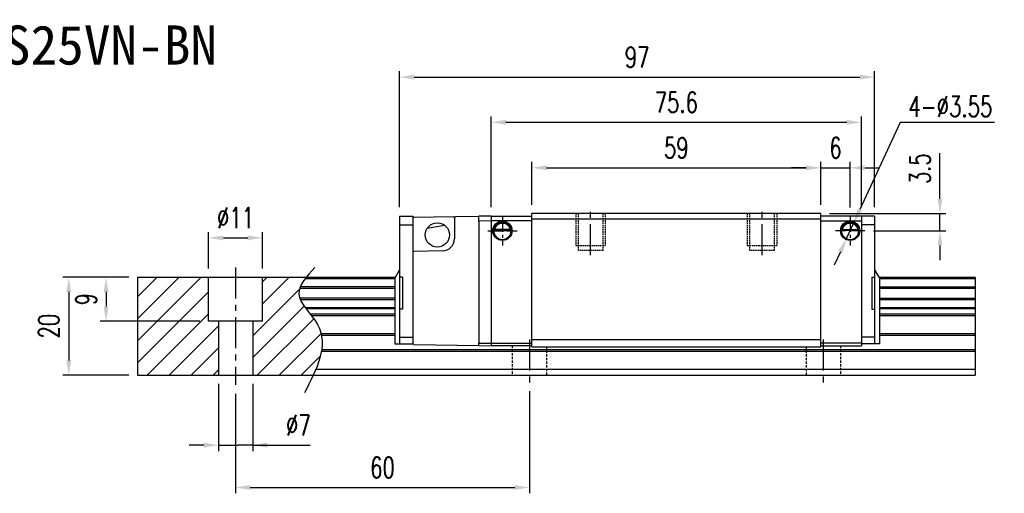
# Model space of a CAD drawing. Header units: millimetres. Extents: x 343 to 663, y 189 to 458.
# Tile 3 of 3: x 462 to 663, y 189 to 286. Entities that reach past the tile are written whole.
import ezdxf
from ezdxf.enums import TextEntityAlignment as Align

# ---------------------------------------------------------------- set-up
doc = ezdxf.new("R2010")
doc.units = ezdxf.units.MM
doc.header["$PDSIZE"] = -1
doc.linetypes.add('CENTER', pattern=[10.16, 6.35, -1.27, 1.27, -1.27])
doc.linetypes.add('DASHED', pattern=[0.75, 0.5, -0.25])
for name, color, linetype in [('2', 7, 'Continuous'), ('CHA', 7, 'Continuous'), ('CL', 1, 'CENTER'), ('DIM', 4, 'Continuous'), ('HID', 2, 'DASHED'), ('OUT', 3, 'Continuous'), ('中心線', 1, 'CENTER')]:
    doc.layers.add(name, color=color, linetype=linetype)
doc.styles.add('DIM-7', font='SIMPLEX.shx', dxfattribs={"width": 0.7, "bigfont": 'chineset.shx'})
doc.styles.add('T', font='kaiu.ttf')
doc.dimstyles.new('CNS', dxfattribs={"dimtxt": 3.5, "dimasz": 2.5, "dimexe": 1, "dimexo": 1.5, "dimgap": 0.09, "dimtad": 0, "dimdsep": 46, "dimtxsty": 'DIM-7', "dimcen": 0.09, "dimclrd": 1, "dimclre": 1, "dimclrt": 4, "dimadec": 0, "dimazin": 0, "dimtfac": 1, "dimtix": 1, "dimtmove": 2, "dimatfit": 3, "dimfxl": 1, "dimtvp": 0.971429, "dimtolj": 1, "dimarcsym": 0})
doc.dimstyles.new('CNSx1 (指線專用)', dxfattribs={"dimscale": 0.8, "dimtxt": 3.5, "dimasz": 2.5, "dimexe": 1, "dimexo": 1.5, "dimgap": 1, "dimtad": 1, "dimtih": 1, "dimtoh": 1, "dimdsep": 46, "dimtxsty": 'DIM-7', "dimcen": 0.09, "dimclrd": 256, "dimclre": 256, "dimclrt": 4, "dimadec": 0, "dimazin": 0, "dimtfac": 1, "dimtix": 1, "dimtmove": 1, "dimatfit": 3, "dimfxl": 1, "dimtvp": 0.971429, "dimtolj": 1, "dimarcsym": 0})

# ---------------------------------------------------------------- blocks, each defined once
blk = doc.blocks.new('*D133')
at = {"layer": 'DEFPOINTS', "color": 0}
for p in [(486.26, 232.92), (479.81, 223.92), (500.76, 223.92)]:
    blk.add_point(p, dxfattribs=at)
at = {"layer": 'DIM', "color": 7, "lineweight": -2}
for p, q in [((484.46, 232.92), (478.61, 232.92)), ((479.81, 229.92), (479.81, 226.92)), ((498.96, 223.92), (478.61, 223.92))]:
    blk.add_line(p, q, dxfattribs=at)
at = {"layer": 'DIM', "color": 7}
for points in [[(479.31, 229.92), (480.31, 229.92), (479.81, 232.92)], [(479.31, 226.92), (480.31, 226.92), (479.81, 223.92)]]:
    blk.add_solid(points, dxfattribs=at)
at = {"layer": 'DIM', "color": 7, "insert": (475.73, 228.42), "char_height": 4.2, "attachment_point": 5, "rotation": 90, "style": 'DIM-7'}
blk.add_mtext('\\A1;9', dxfattribs=at)
blk = doc.blocks.new('*D134')
at = {"layer": 'DEFPOINTS', "color": 0}
for p in [(511.76, 240.97), (500.76, 232.92), (511.76, 232.92)]:
    blk.add_point(p, dxfattribs=at)
at = {"layer": 'DIM', "color": 7, "lineweight": -2}
for p, q in [((500.76, 234.72), (500.76, 242.17)), ((511.76, 234.72), (511.76, 242.17)), ((503.76, 240.97), (508.76, 240.97))]:
    blk.add_line(p, q, dxfattribs=at)
at = {"layer": 'DIM', "color": 7}
for points in [[(503.76, 241.47), (503.76, 240.47), (500.76, 240.97)], [(508.76, 241.47), (508.76, 240.47), (511.76, 240.97)]]:
    blk.add_solid(points, dxfattribs=at)
at = {"layer": 'DIM', "color": 7, "insert": (506.26, 245.05), "char_height": 4.2, "attachment_point": 5, "style": 'DIM-7'}
blk.add_mtext('\\A1;%%C11', dxfattribs=at)
blk = doc.blocks.new('*D135')
at = {"layer": 'DEFPOINTS', "color": 0}
for p in [(502.76, 212.92), (509.76, 212.92), (502.76, 198.6)]:
    blk.add_point(p, dxfattribs=at)
at = {"layer": 'DIM', "color": 7, "lineweight": -2}
for p, q in [((502.76, 211.12), (502.76, 197.4)), ((509.76, 211.12), (509.76, 197.4)), ((499.76, 198.6), (496.76, 198.6)), ((502.76, 198.6), (505.76, 198.6)), ((505.76, 198.6), (506.76, 198.6)), ((509.76, 198.6), (506.76, 198.6)), ((509.76, 198.6), (521.5, 198.6)), ((512.76, 198.6), (515.76, 198.6))]:
    blk.add_line(p, q, dxfattribs=at)
at = {"layer": 'DIM', "color": 7}
for points in [[(499.76, 199.1), (499.76, 198.1), (502.76, 198.6)], [(512.76, 199.1), (512.76, 198.1), (509.76, 198.6)]]:
    blk.add_solid(points, dxfattribs=at)
at = {"layer": 'DIM', "color": 7, "insert": (519.08, 202.68), "char_height": 4.2, "attachment_point": 5, "style": 'DIM-7'}
blk.add_mtext('\\A1;%%C7', dxfattribs=at)
blk = doc.blocks.new('*D136')
at = {"layer": 'DEFPOINTS', "color": 0}
for p in [(566.26, 211.42), (506.26, 210.92), (566.26, 189.95)]:
    blk.add_point(p, dxfattribs=at)
at = {"layer": 'DIM', "color": 7, "lineweight": -2}
for p, q in [((506.26, 209.12), (506.26, 188.75)), ((566.26, 209.62), (566.26, 188.75)), ((509.26, 189.95), (563.26, 189.95))]:
    blk.add_line(p, q, dxfattribs=at)
at = {"layer": 'DIM', "color": 7}
for points in [[(509.26, 190.45), (509.26, 189.45), (506.26, 189.95)], [(563.26, 190.45), (563.26, 189.45), (566.26, 189.95)]]:
    blk.add_solid(points, dxfattribs=at)
at = {"layer": 'DIM', "color": 7, "insert": (536.26, 194.03), "char_height": 4.2, "attachment_point": 5, "style": 'DIM-7'}
blk.add_mtext('\\A1;60', dxfattribs=at)
blk = doc.blocks.new('*D138')
at = {"layer": 'DEFPOINTS', "color": 0}
for p in [(625.76, 255.29), (566.76, 245.92), (625.76, 245.92)]:
    blk.add_point(p, dxfattribs=at)
at = {"layer": 'DIM', "color": 7, "lineweight": -2}
for p, q in [((566.76, 247.72), (566.76, 256.49)), ((625.76, 247.72), (625.76, 256.49)), ((569.76, 255.29), (622.76, 255.29))]:
    blk.add_line(p, q, dxfattribs=at)
at = {"layer": 'DIM', "color": 7}
for points in [[(569.76, 255.79), (569.76, 254.79), (566.76, 255.29)], [(622.76, 255.79), (622.76, 254.79), (625.76, 255.29)]]:
    blk.add_solid(points, dxfattribs=at)
at = {"layer": 'DIM', "color": 7, "insert": (596.26, 259.37), "char_height": 4.2, "attachment_point": 5, "style": 'DIM-7'}
blk.add_mtext('\\A1;59', dxfattribs=at)
blk = doc.blocks.new('*D139')
at = {"layer": 'DEFPOINTS', "color": 0}
for p in [(636.76, 273.83), (539.76, 245.42), (636.76, 245.42)]:
    blk.add_point(p, dxfattribs=at)
at = {"layer": 'DIM', "color": 7, "lineweight": -2}
for p, q in [((539.76, 247.22), (539.76, 275.03)), ((542.76, 273.83), (633.76, 273.83)), ((636.76, 247.22), (636.76, 275.03))]:
    blk.add_line(p, q, dxfattribs=at)
at = {"layer": 'DIM', "color": 7}
for points in [[(542.76, 274.33), (542.76, 273.33), (539.76, 273.83)], [(633.76, 274.33), (633.76, 273.33), (636.76, 273.83)]]:
    blk.add_solid(points, dxfattribs=at)
at = {"layer": 'DIM', "color": 7, "insert": (588.26, 277.91), "char_height": 4.2, "attachment_point": 5, "style": 'DIM-7'}
blk.add_mtext('\\A1;97', dxfattribs=at)
blk = doc.blocks.new('*D140')
at = {"layer": 'DEFPOINTS', "color": 0}
for p in [(631.76, 255.29), (625.76, 245.92), (631.76, 245.4)]:
    blk.add_point(p, dxfattribs=at)
at = {"layer": 'DIM', "color": 7, "lineweight": -2}
for p, q in [((625.76, 247.72), (625.76, 256.49)), ((631.76, 247.2), (631.76, 256.49)), ((622.76, 255.29), (619.76, 255.29)), ((625.76, 255.29), (631.76, 255.29)), ((634.76, 255.29), (637.76, 255.29))]:
    blk.add_line(p, q, dxfattribs=at)
at = {"layer": 'DIM', "color": 7}
for points in [[(622.76, 255.79), (622.76, 254.79), (625.76, 255.29)], [(634.76, 255.79), (634.76, 254.79), (631.76, 255.29)]]:
    blk.add_solid(points, dxfattribs=at)
at = {"layer": 'DIM', "color": 7, "insert": (628.76, 259.37), "char_height": 4.2, "attachment_point": 5, "style": 'DIM-7'}
blk.add_mtext('\\A1;6', dxfattribs=at)
blk = doc.blocks.new('*D141')
at = {"layer": 'DEFPOINTS', "color": 0}
for p in [(625.76, 245.92), (634.74, 242.42), (650.11, 242.42)]:
    blk.add_point(p, dxfattribs=at)
at = {"layer": 'DIM', "color": 7, "lineweight": -2}
for p, q in [((650.11, 248.92), (650.11, 258.3)), ((627.56, 245.92), (651.31, 245.92)), ((650.11, 242.42), (650.11, 245.92)), ((636.54, 242.42), (651.31, 242.42)), ((650.11, 239.42), (650.11, 236.42))]:
    blk.add_line(p, q, dxfattribs=at)
at = {"layer": 'DIM', "color": 7}
for points in [[(649.61, 248.92), (650.61, 248.92), (650.11, 245.92)], [(649.61, 239.42), (650.61, 239.42), (650.11, 242.42)]]:
    blk.add_solid(points, dxfattribs=at)
at = {"layer": 'DIM', "color": 7, "insert": (646.03, 255.11), "char_height": 4.2, "attachment_point": 5, "rotation": 90, "style": 'DIM-7'}
blk.add_mtext('\\A1;3.5', dxfattribs=at)
blk = doc.blocks.new('*D142')
at = {"layer": 'DEFPOINTS', "color": 0}
for p in [(632.51, 244.03), (631.02, 240.81)]:
    blk.add_point(p, dxfattribs=at)
at = {"layer": 'DIM', "color": 0, "lineweight": -2}
for p, q in [((642, 264.53), (633.77, 246.75)), ((661.26, 264.53), (642, 264.53)), ((631.02, 240.81), (632.51, 244.03)), ((629.76, 238.09), (628.5, 235.36))]:
    blk.add_line(p, q, dxfattribs=at)
at = {"layer": 'DIM', "color": 0}
for points in [[(633.31, 246.96), (634.22, 246.54), (632.51, 244.03)], [(629.3, 238.3), (630.21, 237.88), (631.02, 240.81)]]:
    blk.add_solid(points, dxfattribs=at)
at = {"layer": 'DIM', "color": 0, "insert": (652.23, 267.83), "char_height": 4.2, "attachment_point": 5, "style": 'DIM-7'}
blk.add_mtext('\\A1;4-∅3.55', dxfattribs=at)
blk = doc.blocks.new('*D143')
at = {"layer": 'DEFPOINTS', "color": 0}
for p in [(486.26, 232.92), (472.21, 212.92), (486.26, 212.92)]:
    blk.add_point(p, dxfattribs=at)
at = {"layer": 'DIM', "color": 7, "lineweight": -2}
for p, q in [((484.46, 232.92), (471.01, 232.92)), ((472.21, 229.92), (472.21, 215.92)), ((484.46, 212.92), (471.01, 212.92))]:
    blk.add_line(p, q, dxfattribs=at)
at = {"layer": 'DIM', "color": 7}
for points in [[(471.71, 229.92), (472.71, 229.92), (472.21, 232.92)], [(471.71, 215.92), (472.71, 215.92), (472.21, 212.92)]]:
    blk.add_solid(points, dxfattribs=at)
at = {"layer": 'DIM', "color": 7, "insert": (468.13, 222.92), "char_height": 4.2, "attachment_point": 5, "rotation": 90, "style": 'DIM-7'}
blk.add_mtext('\\A1;20', dxfattribs=at)
blk = doc.blocks.new('*D151')
at = {"layer": 'DEFPOINTS', "color": 0}
for p in [(634.06, 264.6), (558.46, 245.42), (634.06, 245.42)]:
    blk.add_point(p, dxfattribs=at)
at = {"layer": 'DIM', "color": 7, "lineweight": -2}
for p, q in [((558.46, 247.22), (558.46, 265.8)), ((634.06, 247.22), (634.06, 265.8)), ((561.46, 264.6), (631.06, 264.6))]:
    blk.add_line(p, q, dxfattribs=at)
at = {"layer": 'DIM', "color": 7}
for points in [[(561.46, 265.1), (561.46, 264.1), (558.46, 264.6)], [(631.06, 265.1), (631.06, 264.1), (634.06, 264.6)]]:
    blk.add_solid(points, dxfattribs=at)
at = {"layer": 'DIM', "color": 7, "insert": (596.26, 268.68), "char_height": 4.2, "attachment_point": 5, "style": 'DIM-7'}
blk.add_mtext('\\A1;75.6', dxfattribs=at)

msp = doc.modelspace()

# ---------------------------------------------------------------- hatches: boundary and pattern name
at = {"layer": 'DIM'}
h = msp.add_hatch(dxfattribs=at)
h.set_pattern_fill('ANSI31', color=0)
h.set_pattern_definition([(45, (122.0058, 116.0965), (-2.245064, 2.245064), [])])
h.paths.add_polyline_path([(500.763, 232.92), (486.263, 232.92), (486.263, 212.92), (502.763, 212.92), (502.763, 223.92), (500.763, 223.92)])
edge = h.paths.add_edge_path()
edge.add_spline(control_points=[(522.138, 212.92), (523.789, 216.532), (525.426, 222.497), (517.906, 228.563), (519.787, 231.786), (520.705, 232.92)], knot_values=[2.2927229, 2.2927229, 2.2927229, 2.2927229, 12.943349, 20.3172467, 24.2982631, 24.2982631, 24.2982631, 24.2982631], degree=3, periodic=0)
edge.add_line((520.705, 232.92), (511.763, 232.92))
edge.add_line((511.763, 232.92), (511.763, 223.92))
edge.add_line((511.763, 223.92), (509.763, 223.92))
edge.add_line((509.763, 223.92), (509.763, 212.92))
edge.add_line((509.763, 212.92), (522.138, 212.92))

# ---------------------------------------------------------------- linework, layer by layer
at = {"layer": '2', "color": 0, "linetype": 'Continuous'}
for p, q in [((558.463, 245.42), (558.463, 218.92)), ((636.763, 245.42), (625.763, 245.42)), ((625.763, 244.42), (634.063, 244.42)), ((558.988, 242.47), (562.537, 242.47)), ((562.395, 242.603), (559.131, 242.603)), ((562.318, 242.67), (559.208, 242.67)), ((633.537, 242.47), (629.988, 242.47)), ((630.131, 242.603), (633.395, 242.603)), ((630.208, 242.67), (633.318, 242.67)), ((558.463, 219.42), (566.763, 219.42)), ((634.063, 219.42), (625.763, 219.42)), ((566.763, 218.92), (558.463, 218.92)), ((625.763, 218.92), (634.063, 218.92))]:
    msp.add_line(p, q, dxfattribs=at)
for centre, start, end in [((560.763, 242.42), 90, 270), ((560.763, 242.42), 270, 90), ((631.763, 242.42), 90, 270), ((631.763, 242.42), 270, 90)]:
    msp.add_arc(centre, 1.775, start, end, dxfattribs=at)
at = {"layer": '2', "color": 0, "linetype": 'Continuous', "extrusion": (0, 0, -1)}
for centre, radius, start, end in [((-560.763, 242.42), 1.575, 9.1332, 90), ((-560.763, 242.42), 1.975, 90, 270), ((-560.763, 242.42), 1.575, 90, 170.8668), ((-631.763, 242.42), 1.975, 270, 90), ((-631.763, 242.42), 1.575, 9.1332, 90), ((-631.763, 242.42), 1.975, 90, 270), ((-631.763, 242.42), 1.575, 90, 170.8668)]:
    msp.add_arc(centre, radius, start, end, dxfattribs=at)
at = {"layer": '2', "color": 0, "linetype": 'Continuous'}
for points, knots in [([(559.131, 242.603), (559.147, 242.679), (559.169, 242.769), (559.232, 242.958), (559.275, 243.06), (559.38, 243.256), (559.444, 243.352), (559.615, 243.564), (559.734, 243.674), (559.993, 243.855), (560.138, 243.927), (560.44, 244.025), (560.602, 244.051), (560.763, 244.051)], [0, 0, 0, 0, 0.1376864, 0.1376864, 0.275472, 0.275472, 0.4123557, 0.4123557, 0.6064308, 0.6064308, 0.8046387, 0.8046387, 1, 1, 1, 1]), ([(560.763, 244.051), (560.914, 244.051), (561.067, 244.028), (561.384, 243.932), (561.549, 243.848), (561.82, 243.649), (561.933, 243.539), (562.105, 243.319), (562.172, 243.213), (562.278, 242.999), (562.319, 242.888), (562.368, 242.722), (562.383, 242.659), (562.395, 242.603)], [0, 0, 0, 0, 0.1837975, 0.1837975, 0.4104893, 0.4104893, 0.6000274, 0.6000274, 0.749109, 0.749109, 0.8991923, 0.8991923, 1, 1, 1, 1]), ([(631.763, 244.051), (631.612, 244.051), (631.459, 244.028), (631.142, 243.932), (630.976, 243.848), (630.706, 243.649), (630.592, 243.539), (630.42, 243.319), (630.354, 243.213), (630.247, 242.999), (630.206, 242.888), (630.158, 242.722), (630.143, 242.659), (630.131, 242.603)], [0, 0, 0, 0, 0.1837975, 0.1837975, 0.4104893, 0.4104893, 0.6000274, 0.6000274, 0.749109, 0.749109, 0.8991923, 0.8991923, 1, 1, 1, 1]), ([(633.395, 242.603), (633.379, 242.679), (633.357, 242.769), (633.293, 242.958), (633.251, 243.06), (633.145, 243.256), (633.082, 243.352), (632.91, 243.564), (632.791, 243.674), (632.532, 243.855), (632.387, 243.927), (632.085, 244.025), (631.923, 244.051), (631.763, 244.051)], [0, 0, 0, 0, 0.1376864, 0.1376864, 0.275472, 0.275472, 0.4123557, 0.4123557, 0.6064308, 0.6064308, 0.8046387, 0.8046387, 1, 1, 1, 1])]:
    msp.add_open_spline(points, degree=3, knots=knots, dxfattribs=at)
at = {"layer": '2', "color": 0, "linetype": 'DASHED'}
msp.add_open_spline([(558.988, 242.47), (558.988, 242.453), (558.988, 242.437), (558.988, 242.42)], degree=3, dxfattribs=at)
msp.add_open_spline([(558.988, 242.47), (558.988, 242.453), (558.988, 242.437), (558.988, 242.42)], degree=3, dxfattribs=at)
at = {"layer": '2', "color": 0, "linetype": 'Continuous'}
for points in [[(559.131, 242.603), (559.157, 242.626), (559.182, 242.648), (559.208, 242.67)], [(562.318, 242.67), (562.343, 242.648), (562.369, 242.626), (562.395, 242.603)], [(630.208, 242.67), (630.182, 242.648), (630.157, 242.626), (630.131, 242.603)]]:
    msp.add_open_spline(points, degree=3, dxfattribs=at)
at = {"layer": 'CL', "color": 0, "ltscale": 0.5}
for p, q in [((560.763, 245.395), (560.763, 239.445)), ((631.763, 245.395), (631.763, 239.445)), ((557.788, 242.42), (563.738, 242.42)), ((634.738, 242.42), (628.788, 242.42))]:
    msp.add_line(p, q, dxfattribs=at)
at = {"layer": 'HID', "color": 0, "ltscale": 0.6}
for p, q in [((575.763, 245.92), (575.763, 239.42)), ((576.263, 238.42), (576.263, 245.92)), ((581.263, 245.92), (581.263, 238.42)), ((581.763, 245.92), (581.763, 239.42)), ((610.763, 245.92), (610.763, 239.42)), ((611.263, 238.42), (611.263, 245.92)), ((616.263, 245.92), (616.263, 238.42)), ((616.763, 245.92), (616.763, 239.42)), ((575.763, 239.42), (581.763, 239.42)), ((610.763, 239.42), (616.763, 239.42)), ((581.263, 238.42), (576.263, 238.42)), ((616.263, 238.42), (611.263, 238.42))]:
    msp.add_line(p, q, dxfattribs=at)
at = {"layer": 'HID', "color": 0}
for p, q in [((562.763, 218.92), (562.763, 212.92)), ((569.763, 218.72), (569.763, 212.92)), ((622.763, 218.72), (622.763, 212.92)), ((629.763, 218.92), (629.763, 212.92))]:
    msp.add_line(p, q, dxfattribs=at)
at = {"layer": 'OUT', "color": 0, "linetype": 'Continuous'}
for p, q in [((539.763, 245.42), (542.463, 245.42)), ((542.463, 245.42), (542.463, 219.32)), ((558.463, 245.42), (566.763, 245.42)), ((566.763, 244.42), (558.463, 244.42))]:
    msp.add_line(p, q, dxfattribs=at)
at = {"layer": 'OUT', "color": 0}
for p, q in [((539.763, 245.42), (539.763, 219.32)), ((555.963, 245.37), (551.159, 245.286)), ((558.463, 245.42), (555.963, 245.377)), ((555.963, 245.312), (555.963, 245.377)), ((555.963, 244.458), (555.963, 245.312)), ((566.763, 218.72), (566.763, 245.92)), ((625.763, 245.92), (566.763, 245.92)), ((625.763, 218.72), (625.763, 245.92)), ((634.063, 245.42), (634.063, 218.92)), ((636.763, 245.42), (636.763, 219.32)), ((539.763, 243.646), (542.463, 243.646)), ((550.766, 245.279), (542.659, 245.138)), ((545.417, 242.963), (548.909, 243.579)), ((550.766, 245.279), (551.159, 245.286)), ((550.963, 245.086), (550.963, 244.282)), ((550.963, 244.282), (550.963, 240.801)), ((555.963, 244.317), (555.963, 244.458)), ((558.463, 244.42), (555.963, 244.402)), ((555.963, 244.317), (555.963, 219.524)), ((566.763, 244.87), (625.763, 244.87)), ((636.763, 243.646), (634.063, 243.646)), ((548.506, 238.301), (542.659, 238.199)), ((539.763, 234.42), (538.763, 232.767)), ((636.763, 234.42), (637.763, 232.767)), ((486.263, 232.92), (538.855, 232.92)), ((486.263, 232.92), (486.263, 212.92)), ((500.763, 223.92), (500.763, 232.92)), ((511.763, 223.92), (511.763, 232.92)), ((520.502, 232.664), (538.763, 232.664)), ((538.763, 232.767), (538.763, 219.32)), ((540.363, 232.92), (539.763, 232.92)), ((540.363, 232.92), (540.363, 226.42)), ((636.163, 232.92), (636.163, 226.42)), ((636.163, 232.92), (636.763, 232.92)), ((637.67, 232.92), (657.263, 232.92)), ((637.763, 232.767), (637.763, 219.32)), ((637.763, 232.664), (657.263, 232.664)), ((657.263, 232.92), (657.263, 212.92)), ((519.347, 230.66), (538.763, 230.66)), ((538.763, 230.954), (519.457, 230.954)), ((637.763, 230.954), (657.263, 230.954)), ((637.763, 230.66), (657.263, 230.66)), ((538.763, 228.679), (519.343, 228.679)), ((519.455, 228.385), (538.763, 228.385)), ((637.763, 228.679), (657.263, 228.679)), ((637.763, 228.385), (657.263, 228.385)), ((520.464, 226.704), (538.763, 226.704)), ((520.586, 226.54), (538.763, 226.54)), ((521.441, 225.446), (538.763, 225.446)), ((540.363, 226.42), (539.763, 226.42)), ((636.163, 226.42), (636.763, 226.42)), ((637.763, 226.704), (657.263, 226.704)), ((637.763, 226.54), (657.263, 226.54)), ((637.763, 225.446), (657.263, 225.446)), ((511.763, 223.92), (500.763, 223.92)), ((502.763, 223.92), (502.763, 212.92)), ((509.763, 223.92), (509.763, 212.92)), ((521.72, 225.093), (538.763, 225.093)), ((637.763, 225.093), (657.263, 225.093)), ((523.711, 221.427), (538.763, 221.427)), ((637.763, 221.427), (657.263, 221.427)), ((523.789, 221.073), (538.763, 221.073)), ((538.763, 219.32), (542.463, 219.32)), ((539.763, 220.695), (542.463, 220.695)), ((542.659, 219.202), (555.963, 218.97)), ((555.963, 219.382), (555.963, 219.524)), ((555.963, 219.438), (558.463, 219.42)), ((555.963, 219.029), (555.963, 219.382)), ((566.763, 220.22), (625.763, 220.22)), ((636.763, 220.695), (634.063, 220.695)), ((637.763, 219.32), (634.063, 219.32)), ((637.763, 221.073), (657.263, 221.073)), ((523.782, 217.813), (657.263, 217.813)), ((523.837, 218.166), (657.263, 218.166)), ((555.963, 218.964), (555.963, 219.029)), ((555.963, 218.964), (558.463, 218.92)), ((566.763, 218.72), (625.763, 218.72)), ((522.66, 214.12), (657.263, 214.12)), ((486.263, 212.92), (657.263, 212.92))]:
    msp.add_line(p, q, dxfattribs=at)
msp.add_circle((547.463, 241.57), 2.475, dxfattribs=at)
for centre, radius, start, end in [((542.663, 244.938), 0.2, 91, 180), ((548.463, 240.801), 2.5, 271, 0), ((542.663, 237.999), 0.2, 91, 180)]:
    msp.add_arc(centre, radius, start, end, dxfattribs=at)
at = {"layer": 'OUT', "color": 0, "extrusion": (0, 0, -1)}
msp.add_arc((-551.163, 245.086), 0.2, 360, 89, dxfattribs=at)
at = {"layer": 'OUT', "color": 0, "linetype": 'Continuous', "extrusion": (0, 0, -1)}
msp.add_arc((-560.763, 242.42), 1.975, 270, 90, dxfattribs=at)
at = {"layer": 'OUT', "color": 0, "extrusion": (0, -1e-16, -1)}
msp.add_arc((-542.663, 219.402), 0.2, 271, 0, dxfattribs=at)
at = {"layer": 'OUT', "color": 0}
for points in [[(633.395, 242.603), (633.369, 242.626), (633.343, 242.648), (633.318, 242.67)], [(633.537, 242.47), (633.537, 242.453), (633.538, 242.437), (633.538, 242.42)]]:
    msp.add_open_spline(points, degree=3, dxfattribs=at)
msp.add_open_spline([(522.462, 234.882), (520.781, 233.091), (517.123, 229.195), (526.648, 221.511), (522.833, 214.125), (520.32, 209.261)], degree=3, knots=[0, 0, 0, 0, 6.2737393, 13.647637, 27.8750855, 27.8750855, 27.8750855, 27.8750855], dxfattribs=at)
at = {"layer": '中心線', "color": 0}
for p, q in [((578.763, 237.42), (578.763, 246.92)), ((613.763, 237.42), (613.763, 246.92)), ((506.263, 234.92), (506.263, 210.92)), ((566.263, 220.22), (566.263, 211.42)), ((626.263, 220.22), (626.263, 211.42))]:
    msp.add_line(p, q, dxfattribs=at)

# ---------------------------------------------------------------- texts
at = {"layer": 'CHA', "color": 0, "style": 'T'}
msp.add_text('TRS25VN-BN', height=8, dxfattribs=at).set_placement((475.272, 280.396), align=Align.MIDDLE)

# ---------------------------------------------------------------- dimensions: what is measured, and where the dimension line sits
at = {"layer": 'DIM', "color": 0}
for base, p1, p2, picture, middle in [((636.763, 273.828), (539.763, 245.42), (636.763, 245.42), '*D139', (588.263, 277.908)), ((634.063, 264.599), (558.463, 245.42), (634.063, 245.42), '*D151', (596.263, 268.679)), ((566.263, 189.951), (506.263, 210.92), (566.263, 211.42), '*D136', (536.263, 194.031))]:
    dim = msp.add_linear_dim(base=base, p1=p1, p2=p2, dimstyle='CNS', override={"dimscale": 1.2, "dimclrd": 7, "dimclre": 7, "dimclrt": 7}, dxfattribs=at)
    dim.commit()
    dim.dimension.update_dxf_attribs({"geometry": picture, "text_midpoint": middle})
dim = msp.add_diameter_dim_2p(p1=(631.017, 240.809), p2=(632.508, 244.031), text='4-<>', dimstyle='CNSx1 (指線專用)', override={"dimscale": 1.2, "dimclrd": 0, "dimclre": 0, "dimclrt": 0}, dxfattribs=at)
dim.commit()
dim.dimension.update_dxf_attribs({"geometry": '*D142', "text_midpoint": (641.998, 264.53), "dimtype": 163})
for base, p1, p2, angle, picture, middle in [((625.763, 255.29), (566.763, 245.92), (625.763, 245.92), 180, '*D138', (596.263, 259.37)), ((631.763, 255.29), (625.763, 245.92), (631.763, 245.395), 180, '*D140', (628.763, 259.37)), ((472.212, 212.92), (486.263, 232.92), (486.263, 212.92), 90, '*D143', (468.132, 222.92)), ((479.809, 223.92), (486.263, 232.92), (500.763, 223.92), 90, '*D133', (475.729, 228.42))]:
    dim = msp.add_linear_dim(base=base, p1=p1, p2=p2, angle=angle, dimstyle='CNS', override={"dimscale": 1.2, "dimclrd": 7, "dimclre": 7, "dimclrt": 7}, dxfattribs=at)
    dim.commit()
    dim.dimension.update_dxf_attribs({"geometry": picture, "text_midpoint": middle})
dim = msp.add_linear_dim(base=(650.112, 242.42), p1=(625.763, 245.92), p2=(634.738, 242.42), angle=270, dimstyle='CNS', override={"dimscale": 1.2, "dimclrd": 7, "dimclre": 7, "dimclrt": 7, "dimtmove": 0}, dxfattribs=at)
dim.commit()
dim.dimension.update_dxf_attribs({"geometry": '*D141', "text_midpoint": (650.112, 255.108), "dimtype": 160})
dim = msp.add_linear_dim(base=(511.763, 240.972), p1=(500.763, 232.92), p2=(511.763, 232.92), angle=180, text='%%C<>', dimstyle='CNS', override={"dimscale": 1.2, "dimclrd": 7, "dimclre": 7, "dimclrt": 7}, dxfattribs=at)
dim.commit()
dim.dimension.update_dxf_attribs({"geometry": '*D134', "text_midpoint": (506.263, 245.052)})
dim = msp.add_linear_dim(base=(502.763, 198.605), p1=(509.763, 212.92), p2=(502.763, 212.92), text='%%C<>', dimstyle='CNS', override={"dimscale": 1.2, "dimclrd": 7, "dimclre": 7, "dimclrt": 7, "dimtmove": 0}, dxfattribs=at)
dim.commit()
dim.dimension.update_dxf_attribs({"geometry": '*D135', "text_midpoint": (519.083, 198.605), "dimtype": 160})

doc.saveas('drawing.dxf')
